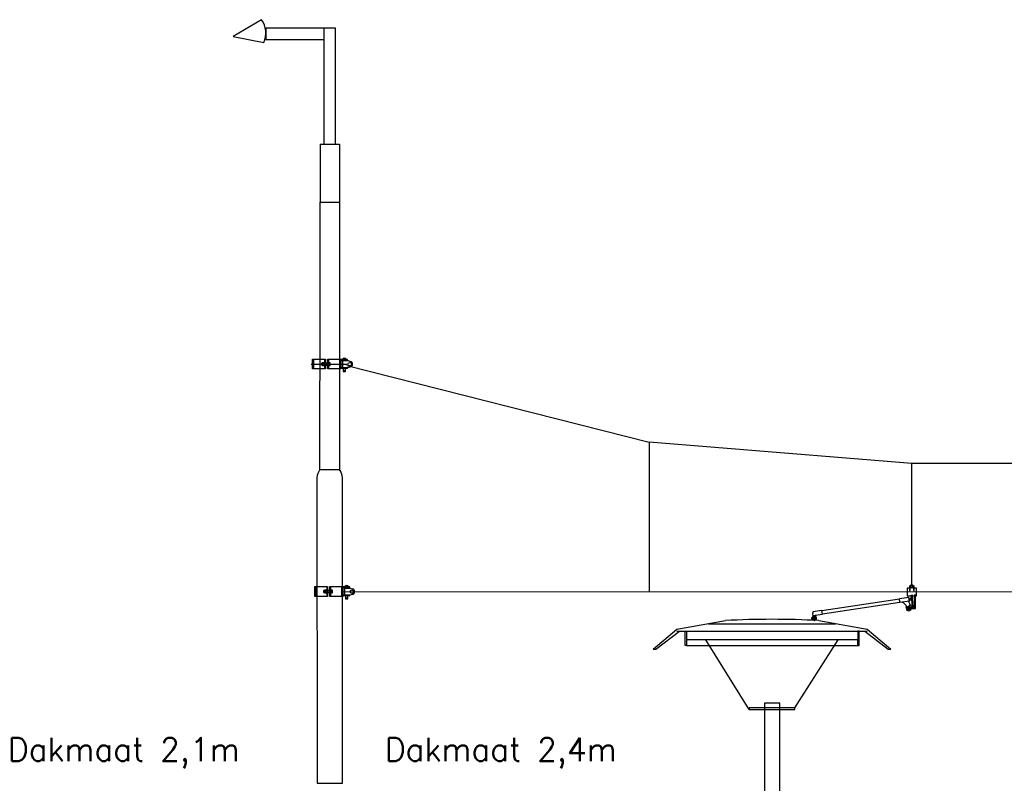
# Model space of a CAD drawing. Header units: millimetres. Extents: x 96940 to 101272, y 432237 to 434659.
# Tile 66 of 256: x 97669.52 to 97678, y 432615.29 to 432621.86. Entities that reach past the tile are written whole.
import ezdxf

# ---------------------------------------------------------------- set-up
doc = ezdxf.new("R2010")
doc.units = ezdxf.units.MM
for name, color, linetype in [('1', 7, 'Continuous'), ('Bovenleiding', 7, 'Continuous'), ('citadis', 7, 'Continuous'), ('R_BN_T_N_Halte_Bemating', 1, 'Continuous'), ('R_BN_T_N_Halte_Blindengeleidelijn', 9, 'Continuous'), ('R_C_LIJN25', 7, 'Continuous'), ('R_C_LIJN50', 3, 'Continuous')]:
    doc.layers.add(name, color=color, linetype=linetype)
doc.styles.get("Standard").update_dxf_attribs({"font": 'romans.shx'})

msp = doc.modelspace()

# ---------------------------------------------------------------- linework, layer by layer
at = {"layer": '1', "color": 7}
msp.add_lwpolyline([(97671.60231, 432621.86167), (97671.35889, 432621.7181), (97671.62307, 432621.66511, 1.5127403)], format="xyb", dxfattribs=at)
for points in [[(97672.14097, 432621.78993), (97671.64097, 432621.78993), (97671.64097, 432621.68993), (97672.14097, 432621.68993)], [(97672.24097, 432620.78993), (97672.24097, 432621.78993), (97672.14097, 432621.78993), (97672.14097, 432620.78993)]]:
    msp.add_lwpolyline(points, dxfattribs=at)
msp.add_arc((97671.44919, 432621.74612), 0.19182, 335.018917, 37.036769, dxfattribs=at)
at = {"layer": 'Bovenleiding'}
for p, q in [((97672.04331, 432618.93974), (97672.05053, 432618.93974)), ((97672.04331, 432618.85616), (97672.04331, 432618.93974)), ((97672.05053, 432618.93974), (97672.14649, 432618.93974)), ((97672.05053, 432618.93974), (97672.05053, 432618.85616)), ((97672.14649, 432618.93974), (97672.15371, 432618.93974)), ((97672.14649, 432618.93974), (97672.14649, 432618.85616)), ((97672.15371, 432618.93974), (97672.15371, 432618.85616)), ((97672.17435, 432618.93974), (97672.18157, 432618.93974)), ((97672.17435, 432618.85616), (97672.17435, 432618.93974)), ((97672.18157, 432618.93974), (97672.27753, 432618.93974)), ((97672.18157, 432618.85616), (97672.18157, 432618.93974)), ((97672.27753, 432618.93974), (97672.28476, 432618.93974)), ((97672.27753, 432618.85616), (97672.27753, 432618.93974)), ((97672.28476, 432618.93974), (97672.28476, 432618.85616)), ((97672.3446, 432618.93665), (97672.28476, 432618.93665)), ((97672.3446, 432618.92994), (97672.28476, 432618.92994)), ((97672.30178, 432618.93665), (97672.30746, 432618.93665)), ((97672.30262, 432618.86586), (97672.30262, 432618.92777)), ((97672.30262, 432618.92777), (97672.34419, 432618.92777)), ((97672.30694, 432618.92994), (97672.30694, 432618.93665)), ((97672.32706, 432618.93665), (97672.30746, 432618.93665)), ((97672.30746, 432618.92994), (97672.30746, 432618.92777)), ((97672.32706, 432618.93665), (97672.33274, 432618.93665)), ((97672.32706, 432618.92777), (97672.32706, 432618.92994)), ((97672.32758, 432618.92994), (97672.32758, 432618.93665)), ((97672.33325, 432618.92994), (97672.33325, 432618.93665)), ((97672.3446, 432618.92994), (97672.3446, 432618.93665)), ((97672.34564, 432618.92757), (97672.36944, 432618.92058)), ((97672.05053, 432618.85616), (97672.04331, 432618.85616)), ((97672.14649, 432618.85616), (97672.05053, 432618.85616)), ((97672.1219, 432618.90621), (97672.11966, 432618.90492)), ((97672.12637, 432618.90492), (97672.11966, 432618.90492)), ((97672.11966, 432618.90492), (97672.11966, 432618.89099)), ((97672.11966, 432618.89099), (97672.12637, 432618.89099)), ((97672.1219, 432618.8897), (97672.11966, 432618.89099)), ((97672.12637, 432618.90621), (97672.1219, 432618.90621)), ((97672.1219, 432618.90621), (97672.1219, 432618.8897)), ((97672.1219, 432618.8897), (97672.12637, 432618.8897)), ((97672.12637, 432618.91036), (97672.12743, 432618.91219)), ((97672.12637, 432618.88554), (97672.12637, 432618.91036)), ((97672.12743, 432618.88371), (97672.12637, 432618.88554)), ((97672.12743, 432618.91219), (97672.13873, 432618.91219)), ((97672.13873, 432618.9051), (97672.12743, 432618.9051)), ((97672.13873, 432618.8908), (97672.12743, 432618.8908)), ((97672.13873, 432618.88371), (97672.12743, 432618.88371)), ((97672.13873, 432618.91219), (97672.13978, 432618.91036)), ((97672.13978, 432618.88554), (97672.13873, 432618.88371)), ((97672.13978, 432618.91036), (97672.13978, 432618.91209)), ((97672.13978, 432618.91209), (97672.1434, 432618.91209)), ((97672.13978, 432618.91036), (97672.13978, 432618.88554)), ((97672.13978, 432618.91036), (97672.13978, 432618.90004)), ((97672.13978, 432618.89795), (97672.13978, 432618.90004)), ((97672.1434, 432618.89795), (97672.13978, 432618.90004)), ((97672.13978, 432618.88554), (97672.13978, 432618.89795)), ((97672.13978, 432618.89795), (97672.1434, 432618.89587)), ((97672.13978, 432618.88382), (97672.13978, 432618.88554)), ((97672.1434, 432618.88382), (97672.13978, 432618.88382)), ((97672.1434, 432618.91281), (97672.14401, 432618.91343)), ((97672.1434, 432618.91209), (97672.1434, 432618.91281)), ((97672.1434, 432618.91209), (97672.1434, 432618.90631)), ((97672.1434, 432618.89795), (97672.1434, 432618.90631)), ((97672.1434, 432618.89587), (97672.1434, 432618.89795)), ((97672.1434, 432618.88959), (97672.1434, 432618.89587)), ((97672.1434, 432618.88959), (97672.1434, 432618.88382)), ((97672.1434, 432618.88309), (97672.1434, 432618.88382)), ((97672.14401, 432618.88247), (97672.1434, 432618.88309)), ((97672.14401, 432618.88247), (97672.14401, 432618.91343)), ((97672.14401, 432618.91343), (97672.14649, 432618.91343)), ((97672.14649, 432618.88247), (97672.14401, 432618.88247)), ((97672.14649, 432618.91343), (97672.14649, 432618.90672)), ((97672.14649, 432618.90672), (97672.14649, 432618.88918)), ((97672.14649, 432618.88918), (97672.14649, 432618.88247)), ((97672.14649, 432618.88918), (97672.14649, 432618.87577)), ((97672.15371, 432618.85616), (97672.14649, 432618.85616)), ((97672.17435, 432618.90621), (97672.15371, 432618.90621)), ((97672.17435, 432618.90492), (97672.15371, 432618.90492)), ((97672.15371, 432618.89099), (97672.17435, 432618.89099)), ((97672.15371, 432618.8897), (97672.17435, 432618.8897)), ((97672.18157, 432618.85616), (97672.17435, 432618.85616)), ((97672.18157, 432618.90683), (97672.18157, 432618.91219)), ((97672.18157, 432618.91219), (97672.19084, 432618.91219)), ((97672.18157, 432618.9051), (97672.18157, 432618.90683)), ((97672.18157, 432618.9051), (97672.19084, 432618.9051)), ((97672.18157, 432618.8908), (97672.18157, 432618.9051)), ((97672.18157, 432618.88908), (97672.18157, 432618.8908)), ((97672.18157, 432618.8908), (97672.19084, 432618.8908)), ((97672.18157, 432618.88371), (97672.18157, 432618.88908)), ((97672.19084, 432618.88371), (97672.18157, 432618.88371)), ((97672.27753, 432618.85616), (97672.18157, 432618.85616)), ((97672.19084, 432618.91219), (97672.19189, 432618.91036)), ((97672.19189, 432618.88554), (97672.19084, 432618.88371)), ((97672.19189, 432618.91036), (97672.19189, 432618.88554)), ((97672.28476, 432618.85616), (97672.27753, 432618.85616)), ((97672.3446, 432618.86597), (97672.28476, 432618.86597)), ((97672.3446, 432618.85926), (97672.28476, 432618.85926)), ((97672.34419, 432618.86586), (97672.30262, 432618.86586)), ((97672.30694, 432618.85926), (97672.30694, 432618.86597)), ((97672.30746, 432618.85926), (97672.30746, 432618.83346)), ((97672.30746, 432618.83346), (97672.32706, 432618.83346)), ((97672.32706, 432618.83346), (97672.32706, 432618.85926)), ((97672.32758, 432618.85926), (97672.32758, 432618.86597)), ((97672.33325, 432618.85926), (97672.33325, 432618.86597)), ((97672.3446, 432618.85926), (97672.3446, 432618.86597)), ((97672.36944, 432618.87306), (97672.34564, 432618.86607)), ((97672.06169, 432616.98253), (97672.06891, 432616.98253)), ((97672.06169, 432616.89896), (97672.06169, 432616.98253)), ((97672.06891, 432616.98253), (97672.16487, 432616.98253)), ((97672.06891, 432616.98253), (97672.06891, 432616.89896)), ((97672.16487, 432616.98253), (97672.1721, 432616.98253)), ((97672.16487, 432616.98253), (97672.16487, 432616.89896)), ((97672.1721, 432616.98253), (97672.1721, 432616.89896)), ((97672.19273, 432616.98253), (97672.19995, 432616.98253)), ((97672.19273, 432616.89896), (97672.19273, 432616.98253)), ((97672.19995, 432616.98253), (97672.29591, 432616.98253)), ((97672.19995, 432616.89896), (97672.19995, 432616.98253)), ((97672.29591, 432616.98253), (97672.30314, 432616.98253)), ((97672.29591, 432616.89896), (97672.29591, 432616.98253)), ((97672.30314, 432616.98253), (97672.30314, 432616.89896)), ((97672.36298, 432616.97944), (97672.30314, 432616.97944)), ((97672.36298, 432616.97273), (97672.30314, 432616.97273)), ((97672.32016, 432616.97944), (97672.32584, 432616.97944)), ((97672.321, 432616.90866), (97672.321, 432616.97057)), ((97672.321, 432616.97057), (97672.36257, 432616.97057)), ((97672.32532, 432616.97273), (97672.32532, 432616.97944)), ((97672.34544, 432616.97944), (97672.32584, 432616.97944)), ((97672.32584, 432616.97273), (97672.32584, 432616.97057)), ((97672.34544, 432616.97944), (97672.35112, 432616.97944)), ((97672.34544, 432616.97057), (97672.34544, 432616.97273)), ((97672.34596, 432616.97273), (97672.34596, 432616.97944)), ((97672.35163, 432616.97273), (97672.35163, 432616.97944)), ((97672.36298, 432616.97273), (97672.36298, 432616.97944)), ((97672.36402, 432616.97036), (97672.38782, 432616.96337)), ((97677.18346, 432616.96883), (97677.16282, 432616.96883)), ((97677.16282, 432616.96883), (97677.16282, 432616.90382)), ((97677.18346, 432616.98491), (97677.18346, 432616.95026)), ((97677.18346, 432616.96883), (97677.18862, 432616.96883)), ((97677.18862, 432616.98637), (97677.18383, 432616.98637)), ((97677.18459, 432616.9873), (97677.19428, 432616.99524)), ((97677.18862, 432616.95026), (97677.18862, 432616.98637)), ((97677.1912, 432616.99012), (97677.1912, 432616.97642)), ((97677.19429, 432616.99012), (97677.1912, 432616.99012)), ((97677.1912, 432616.97642), (97677.19429, 432616.97642)), ((97677.20409, 432616.99459), (97677.19429, 432616.98893)), ((97677.19429, 432616.97642), (97677.19429, 432616.99012)), ((97677.19429, 432616.98893), (97677.19429, 432616.97762)), ((97677.19429, 432616.97762), (97677.20409, 432616.97196)), ((97677.2139, 432616.98893), (97677.20409, 432616.99459)), ((97677.20409, 432616.97196), (97677.2139, 432616.97762)), ((97677.2139, 432616.99012), (97677.2139, 432616.97642)), ((97677.21699, 432616.99012), (97677.2139, 432616.99012)), ((97677.2139, 432616.97762), (97677.2139, 432616.98893)), ((97677.2139, 432616.97642), (97677.21699, 432616.97642)), ((97677.21391, 432616.99524), (97677.22301, 432616.98778)), ((97677.21391, 432616.99524), (97677.2236, 432616.9873)), ((97677.21699, 432616.97642), (97677.21699, 432616.99012)), ((97677.22436, 432616.98637), (97677.21957, 432616.98637)), ((97677.21957, 432616.98637), (97677.21957, 432616.95026)), ((97677.21957, 432616.96883), (97677.22473, 432616.96883)), ((97677.22473, 432616.95026), (97677.22473, 432616.98491)), ((97677.22473, 432616.95026), (97677.22473, 432616.98457)), ((97677.24537, 432616.96883), (97677.22473, 432616.96883)), ((97677.24537, 432616.90382), (97677.24537, 432616.96883)), ((97672.06891, 432616.89896), (97672.06169, 432616.89896)), ((97672.16487, 432616.89896), (97672.06891, 432616.89896)), ((97672.14028, 432616.949), (97672.13805, 432616.94771)), ((97672.14475, 432616.94771), (97672.13805, 432616.94771)), ((97672.13805, 432616.94771), (97672.13805, 432616.93378)), ((97672.13805, 432616.93378), (97672.14475, 432616.93378)), ((97672.14028, 432616.93249), (97672.13805, 432616.93378)), ((97672.14475, 432616.949), (97672.14028, 432616.949)), ((97672.14028, 432616.949), (97672.14028, 432616.93249)), ((97672.14028, 432616.93249), (97672.14475, 432616.93249)), ((97672.14475, 432616.95316), (97672.14581, 432616.95498)), ((97672.14475, 432616.92833), (97672.14475, 432616.95316)), ((97672.14581, 432616.92651), (97672.14475, 432616.92833)), ((97672.14581, 432616.95498), (97672.15711, 432616.95498)), ((97672.15711, 432616.94789), (97672.14581, 432616.94789)), ((97672.15711, 432616.9336), (97672.14581, 432616.9336)), ((97672.15711, 432616.92651), (97672.14581, 432616.92651)), ((97672.15711, 432616.95498), (97672.15817, 432616.95316)), ((97672.15817, 432616.92833), (97672.15711, 432616.92651)), ((97672.15817, 432616.95316), (97672.15817, 432616.95488)), ((97672.15817, 432616.95488), (97672.16178, 432616.95488)), ((97672.15817, 432616.95316), (97672.15817, 432616.92833)), ((97672.15817, 432616.95316), (97672.15817, 432616.94283)), ((97672.15817, 432616.94074), (97672.15817, 432616.94283)), ((97672.16178, 432616.94074), (97672.15817, 432616.94283)), ((97672.15817, 432616.92833), (97672.15817, 432616.94074)), ((97672.15817, 432616.94074), (97672.16178, 432616.93866)), ((97672.15817, 432616.92661), (97672.15817, 432616.92833)), ((97672.16178, 432616.92661), (97672.15817, 432616.92661)), ((97672.16178, 432616.9556), (97672.1624, 432616.95622)), ((97672.16178, 432616.95488), (97672.16178, 432616.9556)), ((97672.16178, 432616.95488), (97672.16178, 432616.9491)), ((97672.16178, 432616.94074), (97672.16178, 432616.9491)), ((97672.16178, 432616.93866), (97672.16178, 432616.94074)), ((97672.16178, 432616.93239), (97672.16178, 432616.93866)), ((97672.16178, 432616.93239), (97672.16178, 432616.92661)), ((97672.16178, 432616.92589), (97672.16178, 432616.92661)), ((97672.1624, 432616.92527), (97672.16178, 432616.92589)), ((97672.1624, 432616.92527), (97672.1624, 432616.95622)), ((97672.1624, 432616.95622), (97672.16487, 432616.95622)), ((97672.16487, 432616.92527), (97672.1624, 432616.92527)), ((97672.16487, 432616.95622), (97672.16487, 432616.94952)), ((97672.16487, 432616.94952), (97672.16487, 432616.93197)), ((97672.16487, 432616.93197), (97672.16487, 432616.92527)), ((97672.16487, 432616.93197), (97672.16487, 432616.91856)), ((97672.1721, 432616.89896), (97672.16487, 432616.89896)), ((97672.19273, 432616.949), (97672.1721, 432616.949)), ((97672.19273, 432616.94771), (97672.1721, 432616.94771)), ((97672.1721, 432616.93378), (97672.19273, 432616.93378)), ((97672.1721, 432616.93249), (97672.19273, 432616.93249)), ((97672.19995, 432616.89896), (97672.19273, 432616.89896)), ((97672.19995, 432616.94962), (97672.19995, 432616.95498)), ((97672.19995, 432616.95498), (97672.20922, 432616.95498)), ((97672.19995, 432616.94789), (97672.19995, 432616.94962)), ((97672.19995, 432616.94789), (97672.20922, 432616.94789)), ((97672.19995, 432616.9336), (97672.19995, 432616.94789)), ((97672.19995, 432616.93187), (97672.19995, 432616.9336)), ((97672.19995, 432616.9336), (97672.20922, 432616.9336)), ((97672.19995, 432616.92651), (97672.19995, 432616.93187)), ((97672.20922, 432616.92651), (97672.19995, 432616.92651)), ((97672.29591, 432616.89896), (97672.19995, 432616.89896)), ((97672.20922, 432616.95498), (97672.21027, 432616.95316)), ((97672.21027, 432616.92833), (97672.20922, 432616.92651)), ((97672.21027, 432616.95316), (97672.21027, 432616.92833)), ((97672.30314, 432616.89896), (97672.29591, 432616.89896)), ((97672.36298, 432616.90876), (97672.30314, 432616.90876)), ((97672.36298, 432616.90205), (97672.30314, 432616.90205)), ((97672.36257, 432616.90866), (97672.321, 432616.90866)), ((97672.32532, 432616.90205), (97672.32532, 432616.90876)), ((97672.32584, 432616.90205), (97672.32584, 432616.87626)), ((97672.34544, 432616.87626), (97672.34544, 432616.90205)), ((97672.34596, 432616.90205), (97672.34596, 432616.90876)), ((97672.35163, 432616.90205), (97672.35163, 432616.90876)), ((97672.36298, 432616.90205), (97672.36298, 432616.90876)), ((97672.38782, 432616.91585), (97672.36402, 432616.90887)), ((97677.17838, 432616.88973), (97677.09675, 432616.87748)), ((97677.16282, 432616.90382), (97677.24537, 432616.90382)), ((97677.1832, 432616.85759), (97677.17838, 432616.88973)), ((97677.18346, 432616.95026), (97677.18862, 432616.95026)), ((97677.18552, 432616.88216), (97677.18552, 432616.86771)), ((97677.18552, 432616.88216), (97677.20385, 432616.88216)), ((97677.21028, 432616.8058), (97677.20138, 432616.91153)), ((97677.21028, 432616.8058), (97677.20203, 432616.90382)), ((97677.20652, 432616.91197), (97677.21546, 432616.8058)), ((97677.20717, 432616.90426), (97677.21546, 432616.8058)), ((97677.21957, 432616.95026), (97677.22473, 432616.95026)), ((97677.22989, 432616.8058), (97677.22989, 432616.91459)), ((97677.22989, 432616.8058), (97677.22989, 432616.90929)), ((97677.22989, 432616.8058), (97677.22989, 432616.90382)), ((97677.23505, 432616.79548), (97677.23505, 432616.91459)), ((97677.23505, 432616.79548), (97677.23505, 432616.90929)), ((97677.23505, 432616.79548), (97677.23505, 432616.90382)), ((97672.32584, 432616.87626), (97672.34544, 432616.87626)), ((97677.09717, 432616.87468), (97676.42946, 432616.77463)), ((97676.43344, 432616.7481), (97677.10115, 432616.84815)), ((97677.10157, 432616.84534), (97677.09675, 432616.87748)), ((97677.0987, 432616.86447), (97677.09675, 432616.87748)), ((97677.0987, 432616.86447), (97677.09962, 432616.85835)), ((97677.10157, 432616.84534), (97677.09962, 432616.85835)), ((97677.1832, 432616.85759), (97677.10157, 432616.84534)), ((97677.12071, 432616.84821), (97677.12443, 432616.84877)), ((97677.12893, 432616.84723), (97677.15469, 432616.82031)), ((97677.15361, 432616.80254), (97677.16255, 432616.80388)), ((97677.1621, 432616.79651), (97677.15391, 432616.79529)), ((97677.16488, 432616.8058), (97677.16488, 432616.79548)), ((97677.16488, 432616.8058), (97677.21028, 432616.8058)), ((97677.16488, 432616.79548), (97677.23505, 432616.79548)), ((97677.1996, 432616.81057), (97677.17955, 432616.85161)), ((97677.1832, 432616.85759), (97677.18264, 432616.8575)), ((97677.18552, 432616.86771), (97677.20507, 432616.86771)), ((97677.18552, 432616.79548), (97677.18552, 432616.8058)), ((97677.21132, 432616.8058), (97677.21132, 432616.79548)), ((97677.21546, 432616.8058), (97677.22989, 432616.8058)), ((97676.3433, 432616.71591), (97676.34174, 432616.71501)), ((97676.34174, 432616.71501), (97676.34459, 432616.71501)), ((97676.34174, 432616.70733), (97676.34174, 432616.71501)), ((97676.3433, 432616.71591), (97676.34459, 432616.71591)), ((97676.3433, 432616.70643), (97676.3433, 432616.71591)), ((97676.34527, 432616.72044), (97676.34459, 432616.71925)), ((97676.34459, 432616.71925), (97676.34459, 432616.70309)), ((97676.35148, 432616.72044), (97676.34527, 432616.72044)), ((97676.34527, 432616.71583), (97676.35148, 432616.71583)), ((97676.34961, 432616.74909), (97676.3521, 432616.73251)), ((97676.35217, 432616.71925), (97676.35148, 432616.72044)), ((97676.3521, 432616.73203), (97676.37645, 432616.73203)), ((97676.37493, 432616.73203), (97676.35217, 432616.73203)), ((97676.35217, 432616.73203), (97676.35217, 432616.70217)), ((97676.35217, 432616.70309), (97676.35217, 432616.71925)), ((97676.35234, 432616.73307), (97676.43386, 432616.7453)), ((97676.42906, 432616.77744), (97676.35251, 432616.76596)), ((97676.35596, 432616.73203), (97676.37113, 432616.73203)), ((97676.3607, 432616.72255), (97676.36355, 432616.72255)), ((97676.3607, 432616.72255), (97676.3607, 432616.70454)), ((97676.36639, 432616.71806), (97676.3607, 432616.71806)), ((97676.3607, 432616.71591), (97676.36639, 432616.71591)), ((97676.36355, 432616.72915), (97676.36355, 432616.72255)), ((97676.36639, 432616.72255), (97676.36355, 432616.72255)), ((97676.36639, 432616.72255), (97676.36639, 432616.70454)), ((97676.37493, 432616.70191), (97676.37493, 432616.73203)), ((97676.38088, 432616.72044), (97676.37493, 432616.72044)), ((97676.37493, 432616.72044), (97676.37493, 432616.70191)), ((97676.38088, 432616.71583), (97676.37493, 432616.71583)), ((97676.37645, 432616.73203), (97676.37645, 432616.73616)), ((97676.38156, 432616.71925), (97676.38088, 432616.72044)), ((97676.38156, 432616.70309), (97676.38156, 432616.71925)), ((97676.43386, 432616.7453), (97676.42906, 432616.77744)), ((97676.3433, 432616.70643), (97676.34174, 432616.70733)), ((97676.34459, 432616.70733), (97676.34174, 432616.70733)), ((97676.34459, 432616.70643), (97676.3433, 432616.70643)), ((97676.34459, 432616.70309), (97676.34527, 432616.70191)), ((97676.34527, 432616.70652), (97676.35148, 432616.70652)), ((97676.34527, 432616.70191), (97676.35148, 432616.70191)), ((97676.35148, 432616.70191), (97676.35217, 432616.70309)), ((97676.3607, 432616.70454), (97676.35786, 432616.70217)), ((97676.35786, 432616.70217), (97676.36021, 432616.70018)), ((97676.35824, 432616.69821), (97676.35824, 432616.69563)), ((97676.35856, 432616.69878), (97676.36051, 432616.69995)), ((97676.36059, 432616.70032), (97676.35971, 432616.70158)), ((97676.36639, 432616.70643), (97676.3607, 432616.70643)), ((97676.36639, 432616.70454), (97676.36924, 432616.70217)), ((97676.36689, 432616.70018), (97676.36924, 432616.70217)), ((97676.3678, 432616.7016), (97676.36693, 432616.70031)), ((97676.36895, 432616.69877), (97676.36701, 432616.69994)), ((97676.36928, 432616.69562), (97676.36928, 432616.6982)), ((97676.38088, 432616.70652), (97676.37493, 432616.70652)), ((97676.37493, 432616.70191), (97676.38088, 432616.70191)), ((97676.38088, 432616.70191), (97676.38156, 432616.70309))]:
    msp.add_line(p, q, dxfattribs=at)
for centre, radius in [((97672.31726, 432618.8412), 0.00258), ((97672.36247, 432618.89682), 0.01548), ((97677.20409, 432616.98328), 0.0098), ((97672.33564, 432616.88399), 0.00258), ((97672.38085, 432616.93961), 0.01548), ((97676.41679, 432616.75917), 0.000609)]:
    msp.add_circle(centre, radius, dxfattribs=at)
for centre, radius, start, end in [((97672.31726, 432618.93442), 0.01564, 8.171234, 171.828766), ((97672.34419, 432618.92261), 0.00516, 73.647156, 90), ((97672.36247, 432618.89682), 0.02476, 286.352844, 73.647156), ((97672.13286, 432618.90865), 0.00649, 146.8777, 213.1223), ((97672.15113, 432618.89795), 0.02476, 163.221345, 196.778655), ((97672.13286, 432618.88726), 0.00649, 146.8777, 213.1223), ((97672.1333, 432618.90865), 0.00649, 326.8777, 33.1223), ((97672.11502, 432618.89795), 0.02476, 343.221345, 16.778655), ((97672.1333, 432618.88726), 0.00649, 326.8777, 33.1223), ((97672.1854, 432618.90865), 0.00649, 326.877703, 33.122297), ((97672.16713, 432618.89795), 0.02476, 343.221345, 16.778655), ((97672.1854, 432618.88726), 0.00649, 326.877703, 33.122297), ((97672.34419, 432618.87102), 0.00516, 270, 286.352844), ((97672.33564, 432616.97722), 0.01564, 8.171234, 171.828766), ((97672.36257, 432616.96541), 0.00516, 73.647156, 90), ((97677.18655, 432616.98491), 0.0031, 129.345859, 180), ((97677.20409, 432616.98328), 0.01548, 50.654141, 129.345859), ((97677.22163, 432616.98491), 0.0031, 0, 50.654141), ((97672.15124, 432616.95144), 0.00649, 146.8777, 213.1223), ((97672.16952, 432616.94074), 0.02476, 163.221345, 196.778655), ((97672.15124, 432616.93005), 0.00649, 146.8777, 213.1223), ((97672.15168, 432616.95144), 0.00649, 326.8777, 33.1223), ((97672.1334, 432616.94074), 0.02476, 343.221345, 16.778655), ((97672.15168, 432616.93005), 0.00649, 326.8777, 33.1223), ((97672.20378, 432616.95144), 0.00649, 326.877703, 33.122297), ((97672.18551, 432616.94074), 0.02476, 343.221345, 16.778655), ((97672.20378, 432616.93005), 0.00649, 326.877703, 33.122297), ((97672.36257, 432616.91382), 0.00516, 270, 286.352844), ((97672.38085, 432616.93961), 0.02476, 286.352844, 73.647156), ((97677.1252, 432616.84367), 0.00516, 43.737164, 98.530766), ((97677.17777, 432616.79991), 0.02429, 153.156737, 173.767418), ((97677.17777, 432616.79991), 0.02429, 190.964919, 349.5097), ((97677.14872, 432616.8146), 0.00825, 333.156737, 43.737164), ((97677.17466, 432616.79944), 0.0129, 193.119331, 342.132877), ((97677.17466, 432616.79944), 0.0129, 29.550432, 159.845364), ((97677.18326, 432616.85342), 0.00413, 98.530766, 206.035399), ((97677.18779, 432616.81599), 0.00823, 26.035399, 231.573252), ((97677.17777, 432616.79991), 0.02429, 14.042584, 26.035399), ((97676.34881, 432616.71813), 0.00422, 146.8777, 213.1223), ((97676.3607, 432616.71117), 0.01612, 163.221345, 196.778655), ((97676.39468, 432616.75003), 0.04508, 159.307248, 181.193484), ((97676.34795, 432616.71813), 0.00422, 326.8777, 33.1223), ((97676.33605, 432616.71117), 0.01612, 343.221345, 16.778655), ((97676.36355, 432616.71777), 0.01138, 0, 180.005886), ((97676.37734, 432616.71813), 0.00422, 326.877703, 33.122297), ((97676.36545, 432616.71117), 0.01612, 343.221345, 16.778655), ((97677.19253, 432616.79081), 0.00695, 154.219016, 327.951511), ((97676.34881, 432616.70421), 0.00422, 146.8777, 213.1223), ((97676.34795, 432616.70421), 0.00422, 326.8777, 33.1223), ((97676.35644, 432616.70217), 0.00427, 180, 332.185186), ((97676.35891, 432616.6982), 0.000671, 120.949562, 179.949563), ((97676.36195, 432616.69563), 0.00371, 179.949563, 262.768807), ((97676.36376, 432616.6999), 0.00439, 22.813398, 157.010767), ((97676.36038, 432616.70017), 0.000258, 300.949562, 34.949562), ((97676.36377, 432616.70996), 0.01816, 262.768807, 277.130318), ((97676.36556, 432616.69563), 0.00371, 277.130318, 359.949563), ((97676.37066, 432616.70217), 0.00427, 207.814814, 0), ((97676.36714, 432616.70016), 0.000258, 145.949562, 176.926362), ((97676.36714, 432616.70016), 0.000258, 176.926362, 238.949562), ((97676.36861, 432616.6982), 0.000671, 359.949563, 58.949562), ((97676.37734, 432616.70421), 0.00422, 326.877703, 33.122297)]:
    msp.add_arc(centre, radius, start, end, dxfattribs=at)
at = {"layer": 'citadis', "color": 7}
for p, q in [((97675.18049, 432616.61732), (97675.59797, 432616.68997)), ((97675.45386, 432616.66163), (97676.00062, 432616.66163)), ((97676.00062, 432616.66163), (97676.54737, 432616.66163)), ((97676.40327, 432616.68997), (97676.82075, 432616.61732)), ((97674.97679, 432616.44293), (97675.18049, 432616.61732)), ((97675.00025, 432616.44293), (97675.20198, 432616.59829)), ((97675.18049, 432616.59829), (97676.00062, 432616.59829)), ((97675.25156, 432616.47584), (97675.25156, 432616.59829)), ((97675.25156, 432616.59829), (97675.2625, 432616.59829)), ((97675.2625, 432616.59829), (97675.2625, 432616.47584)), ((97676.00062, 432616.59829), (97676.82075, 432616.59829)), ((97676.73874, 432616.59829), (97676.73874, 432616.47584)), ((97676.74967, 432616.59829), (97676.73874, 432616.59829)), ((97676.74967, 432616.47584), (97676.74967, 432616.59829)), ((97676.79926, 432616.59829), (97677.00099, 432616.44293)), ((97676.82075, 432616.61732), (97677.02444, 432616.44293)), ((97675.2625, 432616.47584), (97675.25156, 432616.47584)), ((97676.73874, 432616.5237), (97675.2625, 432616.5237)), ((97675.2625, 432616.5237), (97675.2625, 432616.47584)), ((97675.2625, 432616.47584), (97676.73874, 432616.47584)), ((97675.80379, 432615.92538), (97675.4305, 432616.5237)), ((97676.19745, 432615.94069), (97676.57074, 432616.5237)), ((97676.73874, 432616.47584), (97676.73874, 432616.5237)), ((97676.73874, 432616.47584), (97676.74967, 432616.47584)), ((97674.97679, 432616.44293), (97675.00025, 432616.44293)), ((97677.00099, 432616.44293), (97677.02444, 432616.44293)), ((97676.06623, 432615.9793), (97675.93501, 432615.9793)), ((97675.93501, 432615.9793), (97675.93501, 432614.56186)), ((97676.06623, 432614.56186), (97676.06623, 432615.9793)), ((97676.19745, 432615.94069), (97675.80379, 432615.94069)), ((97675.80379, 432615.94069), (97675.80379, 432615.92538)), ((97675.80379, 432615.92538), (97676.19745, 432615.92538)), ((97676.19745, 432615.92538), (97676.19745, 432615.94069))]:
    msp.add_line(p, q, dxfattribs=at)
for start, end in [(90, 93.183781), (86.816219, 90)]:
    msp.add_arc((97676.00062, 432609.45128), 7.24988, start, end, dxfattribs=at)
at = {"layer": 'R_BN_T_N_Halte_Blindengeleidelijn', "color": 7, "linetype": 'Continuous', "ltscale": 0.05}
for p, q in [((97672.33654, 432618.88639), (97674.94259, 432618.22669)), ((97674.94277, 432618.22756), (97674.94236, 432616.9399)), ((97674.94259, 432618.22756), (97677.2045, 432618.04628)), ((97677.20409, 432616.99875), (97677.2045, 432618.04628)), ((97677.2045, 432618.04628), (97680.5044, 432618.045)), ((97672.29591, 432616.94074), (97688.46692, 432616.93555))]:
    msp.add_line(p, q, dxfattribs=at)
at = {"layer": 'R_C_LIJN25'}
for p, q in [((97672.02992, 432618.89795), (97672.33833, 432618.89795)), ((97672.10624, 432617.9899), (97672.19024, 432617.9899)), ((97672.19024, 432617.9899), (97672.27424, 432617.9899))]:
    msp.add_line(p, q, dxfattribs=at)
at = {"layer": 'R_C_LIJN50', "color": 7}
for p, q in [((97672.10697, 432620.78993), (97672.27497, 432620.78993)), ((97672.10697, 432620.78993), (97672.10697, 432620.28993)), ((97672.27497, 432620.78993), (97672.27497, 432620.28993)), ((97672.10673, 432619.52011), (97672.10697, 432620.28993)), ((97672.10697, 432620.28993), (97672.27497, 432620.28993)), ((97672.27497, 432620.28993), (97672.27424, 432617.9899)), ((97672.10624, 432617.9899), (97672.10673, 432619.52011)), ((97672.08074, 432617.91966), (97672.08146, 432615.28994)), ((97672.30046, 432615.28994), (97672.29974, 432617.91966)), ((97672.08146, 432615.28994), (97672.19096, 432615.28994)), ((97672.19096, 432615.28994), (97672.30046, 432615.28994))]:
    msp.add_line(p, q, dxfattribs=at)
for start, end in [(140.09626, 180), (0, 39.90374)]:
    msp.add_arc((97672.19024, 432617.91966), 0.1095, start, end, dxfattribs=at)

# ---------------------------------------------------------------- texts
at = {"layer": 'R_BN_T_N_Halte_Bemating', "color": 7, "char_height": 0.2, "attachment_point": 5}
for s, insert in [('Dakmaat 2,1m', (97670.41617, 432615.55111)), ('Dakmaat 2,4m', (97673.66318, 432615.55111))]:
    msp.add_mtext(s, dxfattribs=dict(at, insert=insert))

doc.saveas('drawing.dxf')
